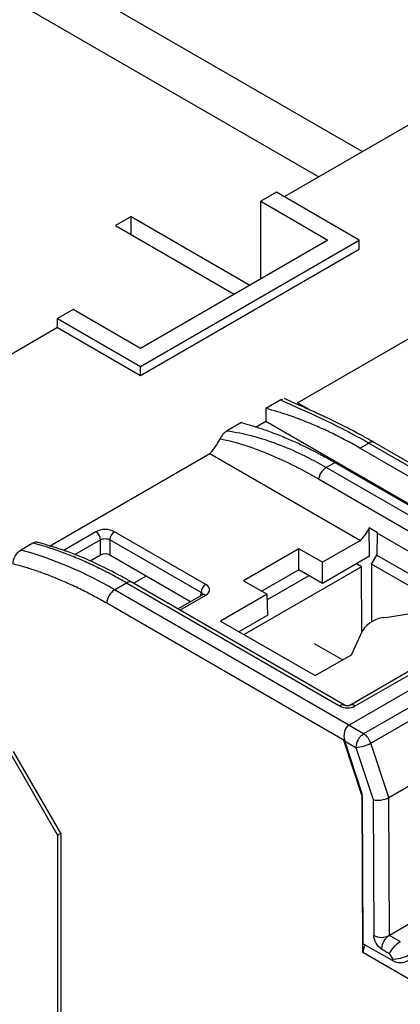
# Model space of a CAD drawing. Header units: inches. Extents: x 0.5 to 21.5, y 0.5 to 16.5.
# Tile 13 of 16: x 18.552 to 19.23, y 13.1 to 14.853. Entities that reach past the tile are written whole.
import ezdxf

# ---------------------------------------------------------------- set-up
doc = ezdxf.new("R2010")
doc.units = ezdxf.units.IN
doc.header["$LTSCALE"] = 2
doc.header["$MEASUREMENT"] = 0

msp = doc.modelspace()

# ---------------------------------------------------------------- linework, layer by layer
for p, q in [((19.1624, 14.6186), (18.4044, 15.0562)), ((18.2805, 15.0384), (19.085, 14.5739)), ((19.3603, 14.7329), (19.0233, 14.5383)), ((19.0094, 14.5463), (18.9815, 14.5303)), ((19.1569, 14.4612), (19.0094, 14.5463)), ((18.9815, 14.5303), (19.1012, 14.4612)), ((18.9815, 14.392), (18.9815, 14.5303)), ((18.7505, 14.5029), (18.7226, 14.4868)), ((18.7505, 14.5029), (18.962, 14.3808)), ((18.7505, 14.4708), (18.7505, 14.5029)), ((18.7226, 14.4868), (18.9342, 14.3647)), ((18.7672, 14.2362), (19.1569, 14.4612)), ((19.1012, 14.4612), (18.7672, 14.2683)), ((19.1569, 14.4451), (19.1569, 14.4612)), ((18.7672, 14.2201), (19.1569, 14.4451)), ((18.6475, 14.3374), (18.6196, 14.3213)), ((18.7672, 14.2683), (18.6475, 14.3374)), ((18.6196, 14.3213), (18.7672, 14.2362)), ((18.6196, 14.3053), (18.6196, 14.3213)), ((18.6196, 14.3053), (18.2686, 14.1026)), ((18.6196, 14.3053), (18.7672, 14.2201)), ((19.0469, 14.1711), (19.2808, 14.3061)), ((19.1388, 13.5973), (20.3582, 14.3012)), ((18.7672, 14.2201), (18.7672, 14.2362)), ((19.0172, 14.1764), (18.9908, 14.1612)), ((19.0677, 14.1591), (19.0469, 14.1711)), ((18.9908, 14.1612), (18.9905, 14.1385)), ((18.9472, 14.136), (18.9208, 14.1208)), ((18.9722, 14.1279), (18.9905, 14.1385)), ((18.9905, 14.1385), (19.5036, 13.8423)), ((19.1582, 14.0907), (19.1739, 14.0997)), ((19.1739, 14.0997), (19.5536, 13.8805)), ((19.5635, 13.8814), (19.1837, 14.1007)), ((18.6055, 13.9162), (18.891, 14.0811)), ((18.891, 14.0811), (19.1591, 13.9263)), ((19.5518, 13.8635), (19.1582, 14.0907)), ((19.0982, 14.056), (19.1138, 14.0651)), ((19.1138, 14.0651), (19.5074, 13.8378)), ((19.4779, 13.8368), (19.0982, 14.056)), ((19.0846, 14.0359), (19.4617, 13.8181)), ((18.6878, 13.9418), (18.6313, 13.9091)), ((18.8836, 13.848), (18.7212, 13.9418)), ((19.1894, 13.9398), (19.1748, 13.9484)), ((19.1755, 13.898), (19.1748, 13.9484)), ((19.189, 13.9391), (19.1884, 13.9002)), ((19.189, 13.9391), (19.1894, 13.9398)), ((19.3429, 13.8502), (19.189, 13.9391)), ((18.5758, 13.9216), (18.5542, 13.9091)), ((18.6962, 13.9275), (18.65, 13.9008)), ((18.6962, 13.9003), (18.6962, 13.9275)), ((18.8752, 13.8337), (18.7129, 13.9275)), ((18.7129, 13.9275), (18.7129, 13.9003)), ((19.1591, 13.9263), (19.0915, 13.8873)), ((19.0497, 13.9114), (18.9511, 13.8545)), ((19.0915, 13.8873), (19.0497, 13.9114)), ((19.0497, 13.8738), (19.0497, 13.9114)), ((18.6962, 13.9003), (18.6776, 13.8896)), ((18.8562, 13.8169), (18.7129, 13.9003)), ((19.1755, 13.898), (19.0915, 13.8495)), ((19.0915, 13.8495), (19.0915, 13.8873)), ((19.179, 13.8838), (19.1884, 13.9002)), ((19.1884, 13.9002), (19.3193, 13.8246)), ((19.1611, 13.8793), (18.9518, 13.7585)), ((19.0497, 13.8738), (18.9837, 13.8357)), ((19.0915, 13.8495), (19.0497, 13.8738)), ((19.1611, 13.8793), (19.1521, 13.8845)), ((19.1616, 13.7629), (19.1611, 13.8793)), ((19.2695, 13.8316), (19.179, 13.8838)), ((19.179, 13.8838), (19.179, 13.7811)), ((18.7212, 13.8384), (18.7424, 13.8506)), ((18.7424, 13.8506), (19.1221, 13.6315)), ((19.132, 13.6324), (18.7523, 13.8516)), ((18.7774, 13.8628), (18.7552, 13.8499)), ((18.9511, 13.8545), (18.9929, 13.8304)), ((19.0673, 13.8635), (18.9932, 13.8207)), ((19.1388, 13.5973), (18.7212, 13.8384)), ((18.8751, 13.829), (18.8752, 13.8337)), ((18.8777, 13.8293), (18.8343, 13.8043)), ((18.8377, 13.8023), (18.8836, 13.8288)), ((18.9929, 13.8304), (18.9101, 13.7826)), ((18.994, 13.7932), (18.9929, 13.8304)), ((19.4676, 13.8215), (19.1401, 13.6324)), ((19.1499, 13.6315), (19.4774, 13.8205)), ((19.1314, 13.5695), (18.7073, 13.8143)), ((19.5574, 13.8085), (19.1649, 13.5819)), ((19.204, 13.7892), (19.2777, 13.8006)), ((18.9101, 13.7826), (19.0783, 13.6855)), ((18.994, 13.7932), (18.9428, 13.7637)), ((19.1776, 13.5654), (19.5701, 13.792)), ((19.143, 13.7228), (19.1628, 13.7654)), ((19.1271, 13.7136), (19.0776, 13.7419)), ((19.0783, 13.6855), (19.143, 13.7228)), ((19.2097, 13.4684), (19.6022, 13.695)), ((19.1649, 13.5819), (19.1391, 13.5967)), ((19.1624, 13.4709), (19.1296, 13.57)), ((19.1296, 13.57), (19.1511, 13.5577)), ((19.1624, 13.4749), (19.1314, 13.5695)), ((19.1511, 13.5577), (19.1819, 13.4648)), ((19.2097, 13.4684), (19.1776, 13.5654)), ((18.5361, 13.5459), (18.6196, 13.4012)), ((18.5403, 13.5507), (18.6252, 13.4036)), ((19.1637, 13.1924), (19.1624, 13.4749)), ((19.1624, 13.4709), (19.1636, 13.2082)), ((19.1819, 13.4648), (19.1829, 13.2229)), ((19.2108, 13.223), (19.2097, 13.4684)), ((18.6196, 13.4012), (18.6248, 13.4042)), ((18.6196, 13.4012), (18.6196, 11.8404)), ((18.6252, 13.4036), (18.6252, 12.7117)), ((19.3898, 13.3263), (19.2108, 13.223)), ((19.2303, 13.2118), (19.2108, 13.223)), ((19.2165, 13.178), (19.1636, 13.2082)), ((19.608, 12.9359), (19.1637, 13.1924)), ((19.1969, 13.1988), (19.2107, 13.191)), ((19.2107, 13.191), (19.2165, 13.181)), ((19.2165, 13.181), (19.2165, 13.178))]:
    msp.add_line(p, q)
at = {"flags": 128}
msp.add_lwpolyline([(18.6333, 13.9077), (18.6329, 13.908), (18.6313, 13.9091)], dxfattribs=at)
for centre, radius, start, end in [((19.1797, 14.0916), 0.00996, 65.8899, 125.4206), ((19.1149, 14.0301), 0.0308, 122.9337, 169.184), ((18.678, 13.9264), 0.0182, 3.2297, 57.3477), ((18.731, 13.9264), 0.0182, 122.6523, 176.7703), ((18.372, 13.246), 0.6877, 59.478, 74.6342), ((18.7481, 13.8431), 0.00946, 64.1284, 127.1821), ((18.7375, 13.8129), 0.0303, 122.6055, 177.3945), ((18.8934, 13.8327), 0.0182, 122.6523, 176.7703), ((18.8801, 13.8241), 0.00583, 53.7667, 114.9229), ((19.2072, 13.7361), 0.0532, 93.4335, 146.5611), ((19.1279, 13.6236), 0.00973, 65.1809, 126.2239), ((19.1442, 13.6236), 0.00972, 53.7661, 114.9298), ((19.1812, 13.5565), 0.0301, 122.6436, 177.7023), ((19.1485, 13.5562), 0.0305, 17.5272, 57.4195), ((19.1486, 13.6162), 0.0585, 272.4372, 299.723), ((19.1968, 13.2499), 0.0304, 242.9185, 297.4284), ((19.227, 13.1976), 0.0301, 122.6436, 177.7023), ((19.2303, 13.2051), 0.0304, 242.9185, 297.4284)]:
    msp.add_arc(centre, radius, start, end)
for centre, major_axis, ratio, start_param, end_param in [((18.7045, 13.8954), (0.0118, 0), 0.579511, 0.78734, 2.357832), ((19.1453, 13.5775), (-0.0016, 0.0214), 0.715178, 0.331288, 1.902084), ((19.1958, 13.4728), (0.0196, 0.0032), 0.436702, 3.855094, 5.42589), ((19.1776, 13.2005), (0.0098, 0.0171), 0.580396, 1.580463, 2.353467), ((19.2246, 13.199), (0.0143, 0.0144), 0.321842, 0.868978, 2.439775), ((19.2304, 13.189), (0.0196, 0.0053), 0.3138, 3.840752, 5.411548)]:
    msp.add_ellipse(centre, major_axis=major_axis, ratio=ratio, start_param=start_param, end_param=end_param)
for points, knots in [([(19.0203, 14.1778), (19.0198, 14.1776), (19.0187, 14.1772), (19.0177, 14.1767), (19.0172, 14.1764)], [0, 0, 0, 0, 0.5176702, 1, 1, 1, 1]), ([(19.0172, 14.1764), (19.0279, 14.1713), (19.0398, 14.1661), (19.0647, 14.155), (19.0778, 14.1492), (19.1177, 14.1303), (19.1456, 14.1161), (19.1739, 14.0997)], [0, 0, 0, 0, 0.25, 0.25, 0.5, 0.5, 1, 1, 1, 1]), ([(19.1837, 14.1007), (19.1736, 14.1064), (19.1551, 14.1168), (19.1304, 14.1296), (19.111, 14.1391), (19.0973, 14.1456), (19.0877, 14.15), (19.0806, 14.1533), (19.0719, 14.1572), (19.0595, 14.1628), (19.0424, 14.1703), (19.0304, 14.1759), (19.0237, 14.179)], [0, 0, 0, 0, 0.176937, 0.322831, 0.438055, 0.526168, 0.574764, 0.615479, 0.662001, 0.741468, 0.854302, 1, 1, 1, 1]), ([(19.1582, 14.0907), (19.1542, 14.093), (19.1461, 14.0976), (19.1341, 14.1041), (19.122, 14.1104), (19.11, 14.1164), (19.0979, 14.1222), (19.0859, 14.1277), (19.0709, 14.1341), (19.0529, 14.1414), (19.0321, 14.1489), (19.0113, 14.1556), (18.9976, 14.1593), (18.9908, 14.1612)], [0, 0, 0, 0, 0.071482, 0.142904, 0.214292, 0.28567, 0.357065, 0.428502, 0.500006, 0.625056, 0.74998, 0.874915, 1, 1, 1, 1]), ([(18.9472, 14.136), (18.9511, 14.1349), (18.9588, 14.1328), (18.9705, 14.1293), (18.9822, 14.1254), (18.994, 14.1213), (19.0059, 14.117), (19.0177, 14.1123), (19.0327, 14.1061), (19.0506, 14.0981), (19.0716, 14.088), (19.0927, 14.077), (19.1068, 14.069), (19.1138, 14.0651)], [0, 0, 0, 0, 0.071483, 0.142906, 0.214293, 0.285672, 0.357067, 0.428504, 0.500009, 0.625059, 0.749982, 0.874917, 1, 1, 1, 1]), ([(18.9208, 14.1208), (18.9203, 14.1204), (18.9193, 14.1198), (18.9176, 14.1185), (18.916, 14.117), (18.9142, 14.1151), (18.9117, 14.112), (18.9102, 14.1092), (18.9091, 14.1073)], [0, 0, 0, 0, 0.113168, 0.23461, 0.363785, 0.499857, 0.664648, 1, 1, 1, 1]), ([(19.0982, 14.056), (19.0698, 14.0724), (19.0414, 14.0862), (18.9976, 14.1029), (18.9827, 14.1077), (18.9524, 14.1157), (18.9369, 14.1188), (18.9208, 14.1208)], [0, 0, 0, 0, 0.5, 0.5, 0.75, 0.75, 1, 1, 1, 1]), ([(18.891, 14.0811), (18.8919, 14.082), (18.8937, 14.0839), (18.8962, 14.0869), (18.8986, 14.0901), (18.9017, 14.0944), (18.9054, 14.1001), (18.9079, 14.1049), (18.9091, 14.1073)], [0, 0, 0, 0, 0.1247349, 0.2493323, 0.3742927, 0.5001125, 0.7493393, 1, 1, 1, 1]), ([(18.9091, 14.1073), (18.9248, 14.1042), (18.9399, 14.1001), (18.9697, 14.0905), (18.9844, 14.0849), (19.0279, 14.0667), (19.0563, 14.0523), (19.0846, 14.0359)], [0, 0, 0, 0, 0.25, 0.25, 0.5, 0.5, 1, 1, 1, 1]), ([(18.7212, 13.9418), (18.7168, 13.9443), (18.7107, 13.9458), (18.6983, 13.9458), (18.6922, 13.9443), (18.6878, 13.9418)], [0, 0, 0, 0, 0.5, 0.5, 1, 1, 1, 1]), ([(19.1748, 13.9484), (19.174, 13.947), (19.1726, 13.9443), (19.1701, 13.9404), (19.1676, 13.9367), (19.1649, 13.9331), (19.1621, 13.9296), (19.1601, 13.9274), (19.1591, 13.9263)], [0, 0, 0, 0, 0.168125, 0.334506, 0.500008, 0.665507, 0.831883, 1, 1, 1, 1]), ([(18.5837, 13.9228), (18.5829, 13.9231), (18.5813, 13.9236), (18.5785, 13.9229), (18.5767, 13.922), (18.5758, 13.9216)], [0, 0, 0, 0, 0.360811, 0.684573, 1, 1, 1, 1]), ([(18.7424, 13.8506), (18.7381, 13.8531), (18.7295, 13.858), (18.7166, 13.865), (18.7036, 13.8717), (18.6907, 13.8782), (18.6778, 13.8843), (18.6649, 13.8901), (18.6521, 13.8955), (18.6393, 13.9007), (18.6265, 13.9055), (18.6137, 13.9101), (18.601, 13.9142), (18.5884, 13.9181), (18.58, 13.9204), (18.5758, 13.9216)], [0, 0, 0, 0, 0.076504, 0.153078, 0.229722, 0.306435, 0.383218, 0.460071, 0.536995, 0.613987, 0.69105, 0.768183, 0.845385, 0.922658, 1, 1, 1, 1]), ([(18.7523, 13.8516), (18.7418, 13.8575), (18.7182, 13.8707), (18.6788, 13.8897), (18.6328, 13.9088), (18.6005, 13.9181), (18.5837, 13.923)], [0, 0, 0, 0, 0.183884, 0.415824, 0.695909, 1, 1, 1, 1]), ([(18.6962, 13.9275), (18.6984, 13.9288), (18.7014, 13.9295), (18.7076, 13.9295), (18.7107, 13.9288), (18.7129, 13.9275)], [0, 0, 0, 0, 0.5, 0.5, 1, 1, 1, 1]), ([(18.5403, 13.8844), (18.5403, 13.8887), (18.5417, 13.8938), (18.5468, 13.903), (18.5504, 13.907), (18.5542, 13.9091)], [0, 0, 0, 0, 0.5, 0.5, 1, 1, 1, 1]), ([(18.7073, 13.8143), (18.7033, 13.8166), (18.6952, 13.8212), (18.6832, 13.8277), (18.6711, 13.834), (18.6591, 13.84), (18.647, 13.8458), (18.635, 13.8512), (18.62, 13.8577), (18.6021, 13.8649), (18.5813, 13.8723), (18.5607, 13.8789), (18.5471, 13.8826), (18.5403, 13.8844)], [0, 0, 0, 0, 0.071486, 0.142908, 0.214294, 0.28567, 0.357063, 0.4285, 0.500008, 0.625061, 0.749981, 0.874913, 1, 1, 1, 1]), ([(18.8752, 13.8337), (18.8763, 13.8331), (18.8778, 13.8321), (18.8781, 13.8307), (18.8782, 13.8303)], [0, 0, 0, 0, 0.666735, 1, 1, 1, 1]), ([(18.8836, 13.8288), (18.888, 13.8313), (18.8905, 13.8348), (18.8905, 13.842), (18.888, 13.8455), (18.8836, 13.848)], [0, 0, 0, 0, 0.5, 0.5, 1, 1, 1, 1]), ([(19.136, 13.6317), (19.1355, 13.6318), (19.1347, 13.6318), (19.1338, 13.6319), (19.133, 13.6321), (19.1324, 13.6323), (19.132, 13.6324), (19.1319, 13.6325), (19.132, 13.6324), (19.132, 13.6324)], [0, 0, 0, 0, 0.22916, 0.320539, 0.467243, 0.619408, 0.785307, 0.971695, 1, 1, 1, 1]), ([(19.1401, 13.6324), (19.1401, 13.6324), (19.1401, 13.6324), (19.1397, 13.6323), (19.139, 13.6321), (19.1381, 13.6319), (19.1372, 13.6318), (19.1364, 13.6318), (19.136, 13.6317)], [0, 0, 0, 0, 0.192438, 0.385196, 0.564059, 0.69318, 0.828716, 1, 1, 1, 1]), ([(19.1969, 13.1988), (19.1932, 13.2009), (19.1897, 13.2046), (19.1845, 13.2137), (19.183, 13.2186), (19.1829, 13.2229)], [0, 0, 0, 0, 0.5, 0.5, 1, 1, 1, 1])]:
    msp.add_open_spline(points, degree=3, knots=knots)
msp.add_open_spline([(19.1221, 13.6315), (19.1298, 13.627), (19.1423, 13.627), (19.1499, 13.6315)], degree=3)

doc.saveas('drawing.dxf')
